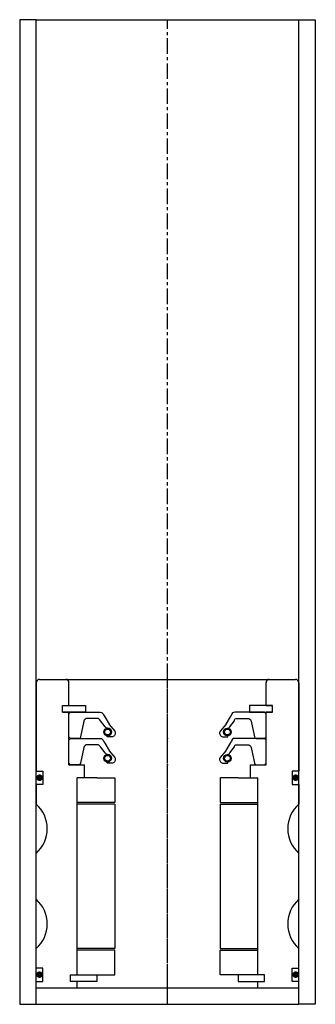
# Model space of a CAD drawing. Extents: x -45 to 45, y -10 to 290.
import ezdxf

# ---------------------------------------------------------------- set-up
doc = ezdxf.new("R2010")
doc.units = 0
doc.header["$LTSCALE"] = 0.15
doc.linetypes.add('CENTER', pattern=[50.8, 31.75, -6.35, 6.35, -6.35])
doc.layers.get('0').update_dxf_attribs({"linetype": 'CONTINUOUS'})
doc.layers.add('CENTER', color=9, linetype='CENTER')

msp = doc.modelspace()

# ---------------------------------------------------------------- linework, layer by layer
for p, q in [((-40, 290), (-45, 290)), ((-45, 290), (-45, -10)), ((-40, -10), (-40, 290)), ((-40, 290), (40, 290)), ((40, -10), (40, 290)), ((40, 290), (45, 290)), ((45, 290), (45, -10)), ((-40, 88), (-40, 61)), ((-39, 89), (39, 89)), ((-30, 81), (-30, 88)), ((30, 81), (30, 88)), ((40, 88), (40, 61)), ((-32, 79), (-32, 81)), ((-32, 81), (-30, 81)), ((-32, 79), (-32, 81)), ((-32, 81), (-30, 81)), ((-32, 79), (-32, 81)), ((-32, 81), (-30, 81)), ((-30, 81), (-25, 81)), ((-25, 81), (-25, 79)), ((30, 81), (25, 81)), ((25, 81), (25, 79)), ((30, 81), (32, 81)), ((32, 81), (30, 81)), ((32, 81), (30, 81)), ((32, 81), (30, 81)), ((32, 79), (32, 81)), ((32, 79), (32, 81)), ((32, 79), (32, 81)), ((32, 79), (32, 81)), ((-32, 79), (-30, 79)), ((-30, 79), (-32, 79)), ((-30, 79), (-32, 79)), ((-30, 63), (-30, 79)), ((-25, 79), (-30, 79)), ((25, 79), (30, 79)), ((30, 63), (30, 79)), ((30, 79), (32, 79)), ((32, 79), (30, 79)), ((30, 79), (32, 79)), ((30, 79), (32, 79)), ((-30, 63), (-25.25, 63)), ((-25.25, 59), (-25.25, 63)), ((25.25, 59), (25.25, 63)), ((25.25, 63), (30, 63)), ((-40, 61), (-38, 61)), ((-38, 61), (-38, 57)), ((40, 61), (38, 61)), ((38, 61), (38, 57)), ((-38, 57), (-40, 57)), ((-40, 57), (-40, 51)), ((-27.5, -1), (-27.5, 59)), ((-25.25, 59), (-27.5, 59)), ((-27.5, -1), (-27.5, 59)), ((-21.5, 59), (-27.5, 59)), ((-21.5, 59), (-16, 59)), ((-16, 59), (-16, 51.5)), ((21.5, 59), (16, 59)), ((16, 59), (16, 51.5)), ((21.5, 59), (27.5, 59)), ((25.25, 59), (27.5, 59)), ((27.5, -1), (27.5, 59)), ((27.5, -1), (27.5, 59)), ((38, 57), (40, 57)), ((40, 57), (40, 51)), ((-16, 51.5), (-27.5, 51.5)), ((-16, 51), (-27.5, 51)), ((-16, 51), (-16, 7)), ((16, 51.5), (27.5, 51.5)), ((16, 51), (16, 7)), ((16, 51), (27.5, 51)), ((-40, 22), (-40, 36)), ((40, 22), (40, 36)), ((-40, 1), (-40, 7)), ((-16, 7), (-27.5, 7)), ((-16, 6.5), (-27.5, 6.5)), ((-16, -1), (-16, 6.5)), ((16, 7), (27.5, 7)), ((16, -1), (16, 6.5)), ((16, 6.5), (27.5, 6.5)), ((40, 1), (40, 7)), ((-38, 1), (-40, 1)), ((-38, -3), (-38, 1)), ((38, -3), (38, 1)), ((38, 1), (40, 1)), ((-40, -5), (-40, -3)), ((-40, -3), (-38, -3)), ((-29.5, -3), (-29.5, -1)), ((-29.5, -1), (-27.5, -1)), ((-29.5, -3), (-29.5, -1)), ((-29.5, -1), (-27.5, -1)), ((-27.5, -3), (-29.5, -3)), ((-27.5, -3), (-29.5, -3)), ((-27.5, -1), (-21.5, -1)), ((-27.5, -5), (-27.5, -3)), ((-21.5, -3), (-27.5, -3)), ((-21.5, -1), (-21.5, -3)), ((-21.5, -1), (-16, -1)), ((21.5, -1), (16, -1)), ((27.5, -1), (21.5, -1)), ((21.5, -1), (21.5, -3)), ((21.5, -3), (27.5, -3)), ((29.5, -1), (27.5, -1)), ((29.5, -1), (27.5, -1)), ((27.5, -5), (27.5, -3)), ((27.5, -3), (29.5, -3)), ((27.5, -3), (29.5, -3)), ((29.5, -3), (29.5, -1)), ((29.5, -3), (29.5, -1)), ((40, -3), (38, -3)), ((40, -5), (40, -3)), ((-40, -5), (40, -5)), ((-45, -10), (-40, -10)), ((-40, -10), (40, -10)), ((45, -10), (40, -10))]:
    msp.add_line(p, q)
for points in [[(-30, 71.52), (-30, 78.52), (-29.5, 79.02), (-20.49, 79.02, -0.36857), (-19.51, 78.17), (-19.18, 77.76, 0.118812), (-19.09, 77.54), (-17.81, 75.36, -0.045671), (-17.76, 75.28), (-16.04, 73.19, -0.429276), (-16.5, 71.59, -0.114819), (-16.92, 71.48), (-18.24, 71.48, -1), (-18.24, 71.8, 1), (-18.24, 74.15, -0.279673), (-18.98, 74.59), (-20.41, 76.41, 0.323214), (-21.36, 77.1), (-24.45, 77.1, 0.376695), (-25.45, 76.23), (-26.46, 71.45, -0.377251), (-26.96, 71.01), (-29.5, 71.02)], [(30, 71.52), (30, 78.52), (29.5, 79.02), (20.49, 79.02, 0.36857), (19.5, 78.17), (19.18, 77.76, -0.118812), (19.09, 77.54), (17.81, 75.36, 0.045671), (17.76, 75.28), (16.03, 73.19, 0.429276), (16.5, 71.59, 0.114819), (16.92, 71.48), (18.24, 71.48, 1), (18.24, 71.8, -1), (18.24, 74.15, 0.279673), (18.98, 74.59), (20.41, 76.41, -0.461841), (20.86, 77.1), (24.45, 77.1, -0.376695), (25.45, 76.23), (26.46, 71.45, 0.377251), (26.96, 71.01), (29.5, 71.02)], [(-30, 63.51), (-30, 70.51), (-29.5, 71.01), (-20.49, 71.01, -0.36857), (-19.51, 70.17), (-19.18, 69.75, 0.118812), (-19.09, 69.53), (-17.81, 67.35, -0.045671), (-17.76, 67.27), (-16.04, 65.18, -0.429276), (-16.5, 63.58, -0.114819), (-16.92, 63.48), (-18.24, 63.48, -1), (-18.24, 63.79, 1), (-18.24, 66.14, -0.279673), (-18.98, 66.59), (-20.41, 68.41, 0.323214), (-21.36, 69.09), (-24.45, 69.09, 0.376695), (-25.45, 68.22), (-26.46, 63.44, -0.377251), (-26.96, 63), (-29.5, 63.01)], [(30, 63.51), (30, 70.51), (29.5, 71.01), (20.49, 71.01, 0.36857), (19.5, 70.17), (19.18, 69.75, -0.118812), (19.09, 69.53), (17.81, 67.35, 0.045671), (17.76, 67.27), (16.03, 65.18, 0.429276), (16.5, 63.58, 0.114819), (16.92, 63.48), (18.24, 63.48, 1), (18.24, 63.79, -1), (18.24, 66.14, 0.279673), (18.98, 66.59), (20.41, 68.41, -0.461841), (20.86, 69.09), (24.45, 69.09, -0.376695), (25.45, 68.22), (26.46, 63.44, 0.377251), (26.96, 63), (29.5, 63.01)]]:
    msp.add_lwpolyline(points, format="xyb", close=True)
at = {"const_width": 0.95}
for points in [[(-39.49, 59.04, 1), (-38.44, 59.04, 1)], [(38.51, 59.04, 1), (39.56, 59.04, 1)], [(-39.49, -0.96, 1), (-38.44, -0.96, 1)], [(38.51, -0.96, 1), (39.56, -0.96, 1)]]:
    msp.add_lwpolyline(points, format="xyb", close=True, dxfattribs=at)
for centre, radius in [((-18.24, 72.97), 1.17), ((-18.24, 72.97), 0.881), ((18.24, 72.97), 1.17), ((18.24, 72.97), 0.881), ((-18.24, 64.97), 1.17), ((18.24, 64.97), 1.17), ((-18.24, 64.97), 0.881), ((18.24, 64.97), 0.881)]:
    msp.add_circle(centre, radius)
for centre, radius, start, end in [((-39, 88), 1, 90, 180), ((-31, 88), 1, 0, 90), ((31, 88), 1, 90, 180), ((39, 88), 1, 0, 90), ((-46.61, 43.5), 10, 311.4096, 48.5904), ((46.61, 43.5), 10, 131.4096, 228.5904), ((-46.61, 14.5), 10, 311.4096, 48.5904), ((46.61, 14.5), 10, 131.4096, 228.5904)]:
    msp.add_arc(centre, radius, start, end)
for p in [(0, 71.02), (0, 63.01)]:
    msp.add_point(p)
at = {"layer": 'CENTER'}
for p, q in [((0, -10), (0, 290)), ((0, -5), (0, 89))]:
    msp.add_line(p, q, dxfattribs=at)

doc.saveas('drawing.dxf')
